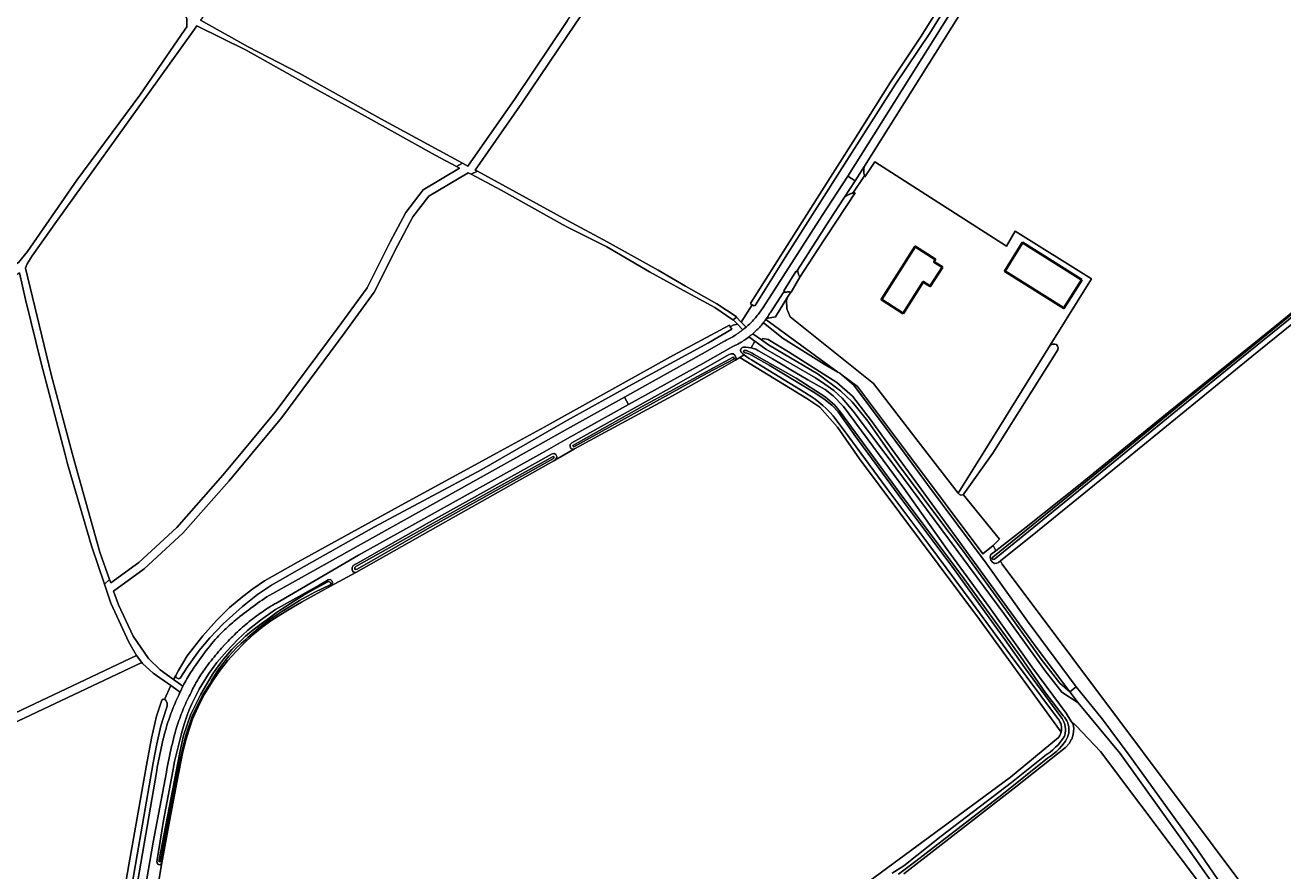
# Model space of a CAD drawing. Header units: metres. Extents: x 152737 to 157444, y 374779 to 378487.
# Tile 10 of 95: x 153806 to 154256, y 375851 to 376153. Entities that reach past the tile are written whole.
import ezdxf
from ezdxf.enums import TextEntityAlignment as Align

# ---------------------------------------------------------------- set-up
doc = ezdxf.new("R2010")
doc.units = ezdxf.units.M
for name, color, linetype, lineweight in [('B-XX-OG-BEBOUWING-GV', 7, 'Continuous', 35), ('B-XX-OG-BEBOUWING-T18', 10, 'Continuous', 18), ('B-XX-OG-TERREIN_CULTUURSCHEIDING-GV', 7, 'Continuous', 18), ('B-XX-OG-WATER-GV', 130, 'Continuous', 18), ('B-XX-OG-WATER_SLOOT-GV', 120, 'Continuous', 18), ('B-XX-OG-WEG-GV', 7, 'Continuous', 18)]:
    doc.layers.add(name, color=color, linetype=linetype, lineweight=lineweight)
doc.styles.add('NLCS-ISO-M-T18', font='NLCS-ISO.ttf', dxfattribs={"height": 1.8})

msp = doc.modelspace()

# ---------------------------------------------------------------- linework, layer by layer
at = {"layer": 'B-XX-OG-BEBOUWING-GV'}
for points in [[(154133.971, 376066.419), (154130.936, 376068.355), (154131.474, 376069.198), (154124.222, 376073.822), (154112.125, 376054.851), (154119.882, 376049.904), (154127.087, 376061.203), (154129.616, 376059.59)], [(154183.759, 376061.924), (154162.574, 376075.198), (154156.203, 376065.029), (154177.388, 376051.755)]]:
    msp.add_lwpolyline(points, close=True, dxfattribs=at)
at = {"layer": 'B-XX-OG-TERREIN_CULTUURSCHEIDING-GV'}
for points in [[(153962.408, 376103.603), (153964.334, 376102.559), (153981.211, 376126.759), (154000, 376154.565), (154047.333, 376224.614), (154044.756, 376225.38), (154037.92, 376227.411), (154000, 376239.104), (153998.894, 376239.445), (153954.881, 376252.472), (153943.479, 376255.764), (153941.636, 376255.297), (153939.655, 376253.924), (153929.591, 376239.628), (153907.136, 376208.504), (153874.609, 376162.972), (153868.846, 376154.708), (153885.84, 376145.189), (153904.024, 376135.735), (153933.207, 376119.424)], [(153803.743, 376068.109), (153806.968, 376071.965), (153824.581, 376097.519), (153847.067, 376127.862), (153863.347, 376151.491), (153863.934, 376152.267), (153863.932, 376153.616), (153863.947, 376155.141), (153863.273, 376156.781), (153861.353, 376158.507), (153855.628, 376161.255), (153847.023, 376165.79), (153825.602, 376177.34), (153787.956, 376198.695), (153771.264, 376208.568), (153795.873, 376063.346)], [(153836.279, 375954.818), (153836.708, 375953.594), (153846.725, 375960.882), (153860.356, 375973.428), (153876.792, 375992.062), (153883.372, 376000), (153895.454, 376014.576), (153917.981, 376044.806), (153928.355, 376059.006), (153936.556, 376075.417), (153942.128, 376086.007), (153948.434, 376094.036), (153961.381, 376101.807), (153960.265, 376102.397), (153952.691, 376106.403), (153927.687, 376120.416), (153904.642, 376133.067), (153885.067, 376143.96), (153867.455, 376152.713), (153865.796, 376150.334), (153835.606, 376108.149), (153817.353, 376082.71), (153808.661, 376070.515), (153806.808, 376067.599), (153806.23, 376066.083), (153815.436, 376028.043), (153822.993, 376000), (153824.51, 375994.369), (153832.874, 375964.534)], [(154139.607, 375985.695), (154148.496, 376000), (154172.439, 376038.533), (154187.194, 376062.279), (154159.96, 376079.299), (154156.847, 376073.935), (154109.756, 376104.092), (154106.278, 376098.754), (154106.205, 376098.927), (154106.151, 376099.069), (154101.992, 376092.893), (154102.131, 376092.917), (154102.348, 376092.947), (154102.566, 376092.97), (154102.73, 376092.981), (154089.182, 376072.375), (154082.974, 376062.854), (154079.913, 376057.498), (154079.786, 376057.515), (154078.615, 376055.65), (154078.203, 376054.507), (154078.318, 376051.54), (154079.494, 376048.7), (154109.374, 376024.831), (154128.556, 376000)], [(153859.209, 375919.076), (153859.96, 375920.436), (153860.918, 375922.327), (153864.001, 375927.565), (153869.635, 375934.608), (153874.529, 375940.184), (153879.22, 375944.828), (153883.901, 375948.665), (153887.509, 375951.517), (153891.634, 375954.264), (153903.671, 375961.118), (153939.489, 375980.803), (153974.646, 376000), (153991.626, 376009.272), (154000, 376013.927), (154037.881, 376034.985), (154057.818, 376045.653), (154058.12, 376045.13), (154059.112, 376045.679), (154060.661, 376046.042), (154059.207, 376047.556), (154059.141, 376047.494), (154059.051, 376047.59), (154052.641, 376052.031), (154041.401, 376058.12), (154029.241, 376064.711), (154014.004, 376073.741), (154000, 376080.703), (153998.139, 376081.628), (153976.261, 376093.936), (153965.548, 376099.603), (153964.48, 376100.168), (153950.452, 376091.748), (153944.656, 376084.369), (153939.226, 376074.047), (153930.925, 376057.44), (153920.395, 376043.024), (153897.814, 376012.722), (153887.268, 376000), (153879.072, 375990.112), (153862.502, 375971.326), (153848.629, 375958.558), (153837.744, 375950.638), (153839.455, 375945.753), (153844.788, 375934.594), (153850.228, 375926.521), (153854.353, 375922.504)], [(154133.971, 376066.419), (154129.616, 376059.59), (154127.087, 376061.203), (154119.882, 376049.904), (154112.125, 376054.851), (154124.222, 376073.822), (154131.474, 376069.198), (154130.936, 376068.355)], [(154183.759, 376061.924), (154177.388, 376051.755), (154156.203, 376065.029), (154162.574, 376075.198)], [(153845.952, 375927.61), (153843.165, 375932.435), (153836.775, 375946.327), (153834.469, 375953.189), (153829.897, 375966.794), (153821.303, 375996.163), (153820.298, 376000), (153811.871, 376032.165), (153806.267, 376054.849), (153804.154, 376064.453), (153782.944, 376048.319), (153754.96, 376030.373), (153732.176, 376017.19), (153705.823, 376004.025), (153697.516, 376000), (153675.426, 375989.296), (153628.624, 375968.311), (153628.383, 375965.178), (153628.383, 375955.882), (153708.748, 375862.683)], [(154070.813, 376047.688), (154096.572, 376028.903), (154097.296, 376028.479), (154098.112, 376027.78), (154103.612, 376023.769), (154121.428, 376000), (154148.439, 375963.964), (154152.102, 375966.922), (154154.296, 375969.154), (154141.365, 375985.201), (154141.141, 375985.03), (154140.561, 375984.925), (154140.061, 375985.136), (154139.607, 375985.695), (154128.556, 376000), (154109.374, 376024.831), (154079.494, 376048.7), (154078.318, 376051.54), (154078.203, 376054.507), (154078.615, 376055.65), (154074.244, 376048.685), (154071.091, 376048.081), (154070.839, 376047.724)], [(153859.209, 375919.076), (153862.541, 375916.724), (153862.871, 375917.359), (153863.208, 375917.991), (153863.553, 375918.619), (153863.904, 375919.243), (153864.262, 375919.863), (153864.627, 375920.479), (153864.999, 375921.091), (153865.378, 375921.698), (153865.764, 375922.302), (153866.156, 375922.901), (153866.555, 375923.495), (153866.96, 375924.086), (153867.231, 375924.472), (153867.821, 375925.305), (153868.418, 375926.133), (153869.021, 375926.957), (153869.631, 375927.776), (153870.247, 375928.59), (153870.87, 375929.399), (153871.499, 375930.203), (153872.134, 375931.003), (153872.775, 375931.797), (153873.423, 375932.586), (153874.076, 375933.37), (153874.231, 375933.554), (153874.748, 375934.11), (153875.272, 375934.661), (153875.801, 375935.206), (153876.335, 375935.746), (153876.876, 375936.28), (153877.422, 375936.808), (153877.973, 375937.33), (153878.53, 375937.847), (153879.093, 375938.357), (153879.66, 375938.862), (153880.234, 375939.361), (153880.812, 375939.854), (153881.395, 375940.34), (153881.984, 375940.82), (153882.577, 375941.295), (153882.892, 375941.542), (153883.667, 375942.162), (153884.447, 375942.775), (153885.232, 375943.383), (153886.022, 375943.984), (153886.817, 375944.578), (153887.616, 375945.166), (153888.421, 375945.748), (153889.229, 375946.323), (153890.043, 375946.892), (153890.861, 375947.454), (153891.683, 375948.009), (153892.51, 375948.558), (153893.342, 375949.1), (153893.56, 375949.241), (153984.479, 376000), (154000, 376008.665), (154020.323, 376020.011), (154048.134, 376035.505), (154055.787, 376039.846), (154056.257, 376040.067), (154056.724, 376040.295), (154057.187, 376040.53), (154057.647, 376040.773), (154058.102, 376041.022), (154058.554, 376041.279), (154059.002, 376041.542), (154059.446, 376041.812), (154059.885, 376042.089), (154060.321, 376042.373), (154060.751, 376042.664), (154061.177, 376042.961), (154061.599, 376043.264), (154062.016, 376043.574), (154062.428, 376043.891), (154062.599, 376044.025), (154060.661, 376046.042), (154059.112, 376045.679), (154058.12, 376045.13), (154058.639, 376044.23), (154050.386, 376039.388), (154023.198, 376024.616), (154000, 376011.7), (153995.845, 376009.387), (153979.496, 376000), (153969.33, 375994.163), (153930.935, 375973.576), (153903.966, 375958.396), (153894.172, 375952.789), (153889.179, 375949.488), (153883.761, 375945.199), (153876.954, 375938.951), (153872.11, 375934.002), (153868.308, 375929.472), (153864.139, 375923.633), (153861.517, 375919.496), (153861.027, 375919.324), (153860.027, 375919.819), (153859.96, 375920.436)], [(154096.572, 376028.903), (154070.813, 376047.688), (154070.554, 376047.334), (154070.263, 376046.948), (154069.966, 376046.567), (154077.051, 376040.981), (154091.731, 376031.731)], [(154069.32, 376040.424), (154071.811, 376038.63), (154089.501, 376028.171), (154097.573, 376022.216), (154101.663, 376018.3), (154107.34, 376011.379), (154115.319, 376000), (154118.066, 375996.082), (154131.656, 375977.963), (154141.44, 375964.748), (154157.552, 375942.702), (154169.273, 375926.368), (154175.89, 375917.772), (154179.518, 375914.688), (154167.502, 375930.591), (154148.225, 375956.965), (154124.494, 375989.747), (154116.988, 376000), (154108.44, 376011.677), (154101.764, 376020.273), (154096.159, 376025.222), (154078.908, 376036.179), (154071.683, 376040.594), (154069.766, 376040.929)], [(154176.372, 375900.289), (154176.49, 375900.879), (154176.538, 375901.524), (154176.512, 375902.11), (154176.408, 375902.748), (154176.226, 375903.368), (154175.969, 375903.962), (154175.64, 375904.519), (154174.698, 375905.749), (154158.298, 375927.74), (154144.53, 375946.438), (154129.064, 375967.27), (154114.068, 375987.351), (154100.125, 376006.28), (154094.853, 376013.32), (154093.681, 376014.615), (154092.451, 376015.855), (154091.166, 376017.037), (154089.828, 376018.16), (154088.44, 376019.219), (154087.005, 376020.215), (154085.525, 376021.143), (154085.401, 376021.217), (154065.779, 376033.29), (154064.881, 376033.775), (154064.038, 376034.317), (154063.226, 376034.935), (154063.088, 376035.058), (154061.516, 376034.138), (154085.449, 376019.459), (154090.096, 376016.399), (154096.446, 376009.255), (154104.284, 375997.945), (154147.147, 375940.497)]]:
    msp.add_lwpolyline(points, close=True, dxfattribs=at)
for points in [[(154050.349, 376223.718), (154000, 376149.206), (153983.685, 376125.061), (153966.988, 376101.121), (153967.753, 376100.706), (153977.833, 376095.246), (154000, 376083.14), (154014.129, 376075.424), (154032.394, 376065.351), (154042.181, 376059.622), (154053.361, 376053.372), (154060.261, 376048.801), (154060.39, 376048.669), (154060.316, 376048.599), (154062.052, 376046.813), (154065.939, 376052.928), (154065.534, 376053.149), (154065.428, 376053.641), (154090.033, 376092.371), (154102.89, 376112.672), (154115.425, 376132.565), (154126.088, 376148.597), (154152.502, 376190.564)], [(154142.143, 376170.505), (154129.48, 376150.092), (154117.138, 376131.782), (154098.939, 376103.194), (154077.704, 376069.916), (154067.077, 376052.729), (154066.568, 376052.584), (154065.939, 376052.928), (154062.052, 376046.813), (154063.797, 376045.018), (154064.187, 376045.362), (154064.571, 376045.712), (154064.95, 376046.067), (154065.324, 376046.429), (154065.691, 376046.796), (154066.054, 376047.169), (154066.41, 376047.547), (154066.76, 376047.931), (154067.105, 376048.32), (154067.444, 376048.714), (154067.776, 376049.113), (154068.102, 376049.518), (154068.422, 376049.928), (154068.736, 376050.342), (154069.043, 376050.761), (154069.344, 376051.185), (154069.638, 376051.614), (154069.872, 376051.965), (154090.959, 376084.879), (154100.123, 376098.987), (154143.19, 376167.441)], [(154145.831, 376165.82), (154106.091, 376102.566), (154106.03, 376102.369), (154105.977, 376102.169), (154105.932, 376101.968), (154105.895, 376101.765), (154105.865, 376101.561), (154105.844, 376101.355), (154105.83, 376101.149), (154105.825, 376100.943), (154105.827, 376100.737), (154105.838, 376100.53), (154105.856, 376100.325), (154105.883, 376100.12), (154105.917, 376099.917), (154105.959, 376099.715), (154106.009, 376099.514), (154106.067, 376099.316), (154106.132, 376099.12), (154106.151, 376099.069), (154106.205, 376098.927), (154106.278, 376098.754), (154109.756, 376104.092), (154156.847, 376073.935), (154159.96, 376079.299), (154187.194, 376062.279), (154172.439, 376038.533), (154173.395, 376038.88), (154174.174, 376038.926), (154174.77, 376038.743), (154175.091, 376038.239), (154175.274, 376037.688), (154175.19, 376036.872), (154151.956, 376000), (154141.589, 375985.373), (154141.365, 375985.201), (154154.296, 375969.154), (154152.102, 375966.922), (154153.004, 375965.042), (154163.906, 375973.473), (154183.225, 375988.827), (154212.96, 376013.147), (154251.409, 376044.183), (154287.379, 376073.445)], [(154275.591, 376059.627), (154244.546, 376034.532), (154201.064, 375999.05), (154167.921, 375972.121), (154154.713, 375961.479), (154155.263, 375960.334), (154256.008, 375825.895)], [(153853.938, 375847.188), (153855.033, 375853.485), (153854.519, 375852.855), (153853.836, 375852.965), (153853.392, 375853.236), (153853.187, 375853.934), (153855.576, 375868.654), (153858.877, 375886.327), (153859.547, 375889.706), (153860.296, 375893.069), (153861.123, 375896.412), (153862.027, 375899.736), (153863.008, 375903.038), (153864.066, 375906.317), (153864.711, 375908.199), (153865.694, 375910.34), (153868.328, 375915.588), (153871.781, 375921.223), (153874.684, 375925.171), (153878.26, 375929.174), (153882.2, 375933.319), (153885.75, 375936.638), (153890.22, 375940.321), (153895.566, 375944.019), (153911.174, 375952.826), (153914.389, 375954.733), (153915.264, 375954.752), (153915.833, 375954.193), (153915.972, 375953.576), (153915.804, 375953.028), (153915.236, 375952.456), (153924.373, 375957.313), (153923.74, 375957.292), (153923.269, 375957.647), (153922.95, 375958.364), (153922.992, 375959.058), (153923.368, 375959.743), (153925.802, 375961.065), (153950.664, 375975.327), (153964.528, 375983.067), (153994.476, 375999.758), (153995.141, 375999.81), (153995.835, 375999.454), (153996.146, 375998.734), (153996.052, 375998.152), (153995.695, 375997.606), (154002.421, 376001.448), (154001.773, 376001.355), (154001.17, 376001.671), (154000.908, 376002.368), (154000.92, 376003.079), (154001.563, 376003.669), (154035.296, 376022.451), (154057.768, 376035.179), (154058.471, 376035.432), (154059.225, 376035.443), (154059.742, 376034.936), (154060.182, 376033.933), (154059.966, 376033.232), (154061.516, 376034.138), (154063.088, 376035.058), (154062.465, 376035.614), (154062.099, 376035.981), (154061.925, 376036.219), (154061.795, 376036.789), (154061.977, 376037.344), (154062.419, 376037.727), (154062.859, 376037.832), (154063.75, 376037.835), (154064.638, 376037.759), (154065.515, 376037.603), (154065.552, 376037.593), (154066.962, 376039.928), (154064.789, 376041.488), (154064.487, 376041.261), (154064.096, 376040.975), (154063.701, 376040.696), (154063.3, 376040.424), (154062.895, 376040.158), (154062.486, 376039.899), (154062.073, 376039.646), (154061.655, 376039.401), (154061.234, 376039.163), (154060.809, 376038.931), (154060.38, 376038.707), (154059.947, 376038.489), (154059.511, 376038.279), (154059.071, 376038.076), (154048.341, 376031.998), (154021.819, 376017.31), (154000, 376005.161), (153990.73, 376000), (153925.27, 375963.552), (153895.663, 375946.268), (153895.291, 375946.048), (153894.614, 375945.641), (153893.941, 375945.227), (153893.273, 375944.806), (153892.609, 375944.379), (153891.949, 375943.944), (153891.293, 375943.504), (153890.642, 375943.056), (153889.996, 375942.602), (153889.354, 375942.141), (153888.717, 375941.674), (153888.085, 375941.201), (153887.457, 375940.721), (153886.835, 375940.235), (153886.217, 375939.742), (153885.604, 375939.243), (153884.997, 375938.738), (153884.394, 375938.227), (153883.797, 375937.71), (153883.205, 375937.187), (153882.619, 375936.658), (153882.038, 375936.123), (153881.462, 375935.582), (153880.892, 375935.036), (153880.327, 375934.483), (153879.768, 375933.925), (153879.215, 375933.361), (153878.667, 375932.792), (153878.125, 375932.217), (153877.589, 375931.637), (153877.059, 375931.051), (153876.907, 375930.885), (153876.346, 375930.266), (153875.79, 375929.641), (153875.241, 375929.01), (153874.698, 375928.375), (153874.161, 375927.734), (153873.63, 375927.088), (153873.105, 375926.438), (153872.586, 375925.782), (153872.074, 375925.121), (153871.568, 375924.455), (153871.069, 375923.785), (153870.576, 375923.11), (153870.089, 375922.43), (153869.881, 375922.136), (153869.518, 375921.613), (153869.162, 375921.085), (153868.812, 375920.553), (153868.469, 375920.016), (153868.133, 375919.475), (153867.803, 375918.93), (153867.481, 375918.38), (153867.165, 375917.827), (153866.856, 375917.27), (153866.554, 375916.709), (153866.26, 375916.144), (153865.972, 375915.576), (153865.692, 375915.003), (153865.419, 375914.428), (153865.069, 375913.747), (153864.72, 375913.051), (153864.379, 375912.351), (153864.044, 375911.647), (153863.717, 375910.94), (153863.397, 375910.23), (153863.084, 375909.517), (153862.779, 375908.8), (153862.481, 375908.08), (153862.19, 375907.357), (153861.907, 375906.632), (153861.632, 375905.903), (153861.363, 375905.172), (153861.103, 375904.438), (153860.85, 375903.701), (153860.604, 375902.961), (153860.366, 375902.22), (153860.136, 375901.475), (153859.913, 375900.729), (153859.698, 375899.98), (153859.491, 375899.229), (153859.292, 375898.476), (153859.1, 375897.721), (153859.013, 375897.368), (153858.739, 375896.23), (153858.472, 375895.09), (153858.213, 375893.948), (153857.962, 375892.805), (153857.719, 375891.66), (153857.483, 375890.513), (153857.256, 375889.365), (153857.036, 375888.215), (153856.824, 375887.064), (153856.62, 375885.911), (153851.94, 375860.92), (153835.19, 375764.312)], [(154240.557, 375831.852), (154219.397, 375861.984), (154197.421, 375892.574), (154183.024, 375910.049), (154182.479, 375910.77), (154176.668, 375914.528), (154170.696, 375922.143), (154155.87, 375942.69), (154136.479, 375968.89), (154114.569, 375998.436), (154113.385, 376000), (154102.034, 376014.996), (154098.172, 376019.609), (154095.136, 376022.314), (154091.871, 376024.553), (154088.621, 376026.841), (154070.831, 376037.151), (154066.962, 376039.928), (154065.552, 376037.593), (154066.375, 376037.37), (154067.211, 376037.06), (154068.015, 376036.677), (154068.426, 376036.445), (154073.169, 376033.687), (154076.473, 376031.766), (154079.238, 376030.118), (154085.826, 376026.192), (154092, 376022.756), (154094.918, 376020.398), (154098.542, 376016.653), (154109.029, 376002.399), (154120.177, 375987.424), (154135.607, 375965.536), (154150.854, 375944.665), (154165.856, 375923.58), (154178.172, 375907.055), (154179.902, 375904.251), (154181.739, 375902.514), (154183.896, 375900.238), (154190.476, 375893.295), (154247.747, 375817.054)], [(154101.317, 375842.174), (154141.954, 375872.064), (154158.27, 375884.182), (154175.427, 375898.364), (154175.532, 375898.503), (154175.88, 375899.048), (154176.159, 375899.631), (154176.363, 375900.245), (154176.372, 375900.289), (154147.147, 375940.497), (154104.284, 375997.945), (154096.446, 376009.255), (154090.096, 376016.399), (154085.449, 376019.459), (154061.516, 376034.138), (154059.966, 376033.232), (154052.469, 376028.848), (154037.517, 376020.473), (154013.366, 376007.413), (154002.421, 376001.448), (153995.695, 375997.606), (153995.068, 375997.238), (153961.796, 375978.489), (153924.373, 375957.313), (153915.236, 375952.456), (153904.875, 375946.684), (153900.029, 375943.831), (153898.08, 375942.683), (153897.496, 375942.299), (153894.339, 375940.227), (153890.896, 375937.738), (153887.549, 375934.997), (153884.156, 375931.819), (153881.399, 375928.928), (153878.44, 375925.74), (153875.415, 375921.955), (153872.919, 375918.264), (153870.274, 375913.863), (153867.917, 375909.312), (153865.961, 375904.934), (153864.69, 375901.171), (153863.508, 375897.374), (153862.371, 375892.617), (153860.785, 375884.8), (153857.69, 375868.482), (153855.033, 375853.485), (153853.938, 375847.188)], [(154256.008, 375825.895), (154155.263, 375960.334), (154154.713, 375961.479), (154153.979, 375960.888), (154153.359, 375960.589), (154152.574, 375960.461), (154151.796, 375960.934), (154151.267, 375961.721), (154151.066, 375962.839), (154151.26, 375963.694), (154153.004, 375965.042), (154152.102, 375966.922), (154148.439, 375963.964), (154121.428, 376000), (154103.612, 376023.769), (154098.112, 376027.78), (154102.258, 376024.222), (154113.856, 376008.815), (154120.362, 376000), (154128.678, 375988.733), (154149.533, 375960.687), (154164.36, 375939.908), (154181.35, 375916.941), (154181.761, 375916.436), (154191.008, 375905.059), (154200.732, 375892.018), (154225.168, 375858.138), (154242.23, 375833.141)], [(153837.165, 375818.142), (153843.589, 375854.903), (153849.441, 375888.439), (153851.345, 375898.126), (153853.1, 375906.008), (153854.926, 375911.709), (153855.426, 375912.038), (153855.919, 375911.866), (153858.208, 375916.915), (153851.898, 375921.374), (153848.08, 375924.767), (153847.788, 375925.159), (153710.72, 375860.297)], [(153835.51, 375784.412), (153853.15, 375886.534), (153853.351, 375887.678), (153853.559, 375888.82), (153853.775, 375889.961), (153854, 375891.1), (153854.232, 375892.238), (153854.472, 375893.374), (153854.719, 375894.508), (153854.975, 375895.641), (153855.238, 375896.771), (153855.509, 375897.9), (153855.65, 375898.474), (153855.846, 375899.247), (153856.049, 375900.017), (153856.26, 375900.786), (153856.479, 375901.552), (153856.705, 375902.317), (153856.939, 375903.078), (153857.181, 375903.838), (153857.43, 375904.595), (153857.687, 375905.35), (153857.952, 375906.101), (153858.224, 375906.851), (153858.503, 375907.597), (153858.79, 375908.341), (153859.085, 375909.081), (153859.387, 375909.819), (153859.696, 375910.554), (153860.013, 375911.285), (153860.337, 375912.013), (153860.668, 375912.738), (153861.006, 375913.46), (153861.352, 375914.178), (153861.54, 375914.561), (153858.208, 375916.915), (153855.919, 375911.866), (153856.282, 375911.739), (153856.828, 375910.709), (153856.845, 375909.562), (153856.549, 375908.475), (153854.655, 375902.532), (153853.239, 375896.09), (153851.891, 375889.313), (153846.161, 375856.338), (153839.662, 375818.28)], [(154247.747, 375817.054), (154190.476, 375893.295), (154183.896, 375900.238), (154181.739, 375902.514), (154179.902, 375904.251), (154180.644, 375903.048), (154180.959, 375901.539), (154180.737, 375899.441), (154180.156, 375897.786), (154180.108, 375897.693), (154179.307, 375896.146), (154177.931, 375894.798), (154175.737, 375893.02), (154160.211, 375880.642), (154120.163, 375849.634)]]:
    msp.add_lwpolyline(points, dxfattribs=at)
at = {"layer": 'B-XX-OG-WATER-GV'}
for points in [[(154065.939, 376052.928), (154066.568, 376052.584), (154067.077, 376052.729), (154077.704, 376069.916), (154098.939, 376103.194), (154117.138, 376131.782), (154129.48, 376150.092), (154142.143, 376170.505), (154154.246, 376189.534), (154153.987, 376190.082), (154153.953, 376190.1), (154152.849, 376190.658), (154152.502, 376190.564), (154126.088, 376148.597), (154115.425, 376132.565), (154102.89, 376112.672), (154090.033, 376092.371), (154065.428, 376053.641), (154065.534, 376053.149)], [(154312.272, 376091.477), (154312.501, 376091.845), (154312.428, 376092.272), (154312.09, 376092.543), (154311.673, 376092.529), (154303.336, 376085.766), (154270.809, 376059.391), (154240.325, 376034.653), (154218.709, 376017.126), (154185.206, 375989.745), (154151.979, 375962.729), (154151.751, 375962.393), (154151.862, 375962.045), (154152.197, 375961.899), (154152.527, 375962.055), (154185.755, 375989.072), (154219.257, 376016.453), (154240.871, 376033.979), (154271.356, 376058.717), (154303.883, 376085.092)], [(153859.96, 375920.436), (153860.027, 375919.819), (153861.027, 375919.324), (153861.517, 375919.496), (153864.139, 375923.633), (153868.308, 375929.472), (153872.11, 375934.002), (153876.954, 375938.951), (153883.761, 375945.199), (153889.179, 375949.488), (153894.172, 375952.789), (153903.966, 375958.396), (153930.935, 375973.576), (153969.33, 375994.163), (153979.496, 376000), (153995.845, 376009.387), (154000, 376011.7), (154023.198, 376024.616), (154050.386, 376039.388), (154058.639, 376044.23), (154058.12, 376045.13), (154057.818, 376045.653), (154037.881, 376034.985), (154000, 376013.927), (153991.626, 376009.272), (153974.646, 376000), (153939.489, 375980.803), (153903.671, 375961.118), (153891.634, 375954.264), (153887.509, 375951.517), (153883.901, 375948.665), (153879.22, 375944.828), (153874.529, 375940.184), (153869.635, 375934.608), (153864.001, 375927.565), (153860.918, 375922.327)], [(154141.365, 375985.201), (154141.589, 375985.373), (154151.956, 376000), (154175.19, 376036.872), (154175.274, 376037.688), (154175.091, 376038.239), (154174.77, 376038.743), (154174.174, 376038.926), (154173.395, 376038.88), (154172.439, 376038.533), (154148.496, 376000), (154139.607, 375985.695), (154140.061, 375985.136), (154140.561, 375984.925), (154141.141, 375985.03)], [(154049.898, 376028.487), (154059.607, 376033.662), (154059.197, 376034.239), (154026.673, 376016.683), (154001.873, 376002.673), (154002.224, 376002.211)], [(153950.724, 375973.34), (153995.004, 375998.058), (153995.19, 375998.505), (153994.782, 375998.772), (153960.828, 375979.901), (153924.361, 375959.413), (153924.009, 375959.114), (153923.924, 375958.66), (153923.954, 375958.539), (153924.353, 375958.365), (153924.806, 375958.533)], [(153860.971, 375888.051), (153863.543, 375899.129), (153865.954, 375906.15), (153869.409, 375913.174), (153872.096, 375917.55), (153872.77, 375918.743), (153873.871, 375920.559), (153875.041, 375922.333), (153876.276, 375924.062), (153877.575, 375925.743), (153878.937, 375927.373), (153880.359, 375928.952), (153881.84, 375930.475), (153883.377, 375931.942), (153884.968, 375933.35), (153885.726, 375934.064), (153887.622, 375935.773), (153889.571, 375937.421), (153891.57, 375939.007), (153893.619, 375940.53), (153895.713, 375941.988), (153897.853, 375943.38), (153900.035, 375944.704), (153901.58, 375945.683), (153904.167, 375947.246), (153906.62, 375948.643), (153906.989, 375948.847), (153909.658, 375950.266), (153912.364, 375951.614), (153915.169, 375952.949), (153915.348, 375953.341), (153915.236, 375953.781), (153914.841, 375954.001), (153914.58, 375954.024), (153914.324, 375953.969), (153914.097, 375953.839), (153911.703, 375952.577), (153908.551, 375950.837), (153905.439, 375949.027), (153902.367, 375947.148), (153899.338, 375945.202), (153896.354, 375943.189), (153893.414, 375941.11), (153890.522, 375938.966), (153887.678, 375936.758), (153884.883, 375934.488), (153883.305, 375933.052), (153881.65, 375931.442), (153880.051, 375929.775), (153878.512, 375928.054), (153877.032, 375926.281), (153875.616, 375924.458), (153874.263, 375922.586), (153872.976, 375920.669), (153871.755, 375918.709), (153870.604, 375916.707), (153868.885, 375913.81), (153865.315, 375906.67), (153862.732, 375899.069), (153861.419, 375892.979), (153853.881, 375854.032), (153854.534, 375853.894)]]:
    msp.add_lwpolyline(points, close=True, dxfattribs=at)
for points in [[(154118.292, 375849.525), (154124.448, 375854.139), (154128.203, 375857.002), (154155.204, 375877.892), (154171.528, 375890.971), (154172.635, 375891.705), (154173.695, 375892.505), (154174.706, 375893.367), (154175.663, 375894.289), (154176.563, 375895.266), (154176.656, 375895.374), (154177.489, 375896.409), (154177.942, 375897.031), (154178.347, 375897.707), (154178.665, 375898.394), (154178.908, 375899.112), (154179.075, 375899.851), (154179.163, 375900.603), (154179.171, 375901.36), (154179.099, 375902.115), (154178.948, 375902.857), (154178.719, 375903.579), (154178.416, 375904.273), (154178.041, 375904.931), (154177.599, 375905.547), (154177.095, 375906.112), (154170.813, 375914.302), (154161.898, 375927.301), (154141.625, 375955.177), (154118.487, 375986.049), (154097.57, 376014.558), (154095.347, 376017.21), (154092.019, 376020.087), (154081.644, 376026.8), (154066.616, 376035.162), (154065.946, 376035.639), (154065.234, 376036.048), (154064.703, 376036.296), (154063.932, 376036.581), (154063.577, 376036.685), (154063.163, 376036.695), (154062.842, 376036.389), (154063.039, 376035.996), (154063.445, 376035.829), (154064.033, 376035.688), (154064.779, 376035.437), (154065.495, 376035.112), (154066.175, 376034.716), (154066.342, 376034.604), (154071.98, 376031.43), (154088.354, 376021.453), (154092.027, 376019.043), (154094.594, 376017.031), (154096.699, 376014.667), (154103.028, 376005.837), (154119.492, 375983.387), (154137.3, 375959.613), (154156.227, 375933.41), (154163.409, 375923.192), (154176.318, 375905.692), (154176.767, 375905.067), (154177.148, 375904.399), (154177.458, 375903.695), (154177.694, 375902.963), (154177.852, 375902.21), (154177.931, 375901.445), (154177.93, 375900.676), (154177.849, 375899.911), (154177.69, 375899.159), (154177.603, 375898.859), (154176.895, 375897.778), (154176.122, 375896.743), (154175.286, 375895.757), (154174.391, 375894.825), (154173.44, 375893.951), (154172.437, 375893.136), (154171.385, 375892.386), (154171.195, 375892.261), (154166.959, 375888.861), (154158.657, 375882.197), (154133.516, 375863.054), (154120.149, 375852.509), (154115.939, 375849.81)], [(153839.662, 375818.28), (153846.161, 375856.338), (153851.891, 375889.313), (153853.239, 375896.09), (153854.655, 375902.532), (153856.549, 375908.475), (153856.845, 375909.562), (153856.828, 375910.709), (153856.282, 375911.739), (153855.919, 375911.866), (153855.426, 375912.038), (153854.926, 375911.709), (153853.1, 375906.008), (153851.345, 375898.126), (153849.441, 375888.439), (153843.589, 375854.903), (153837.165, 375818.142)]]:
    msp.add_lwpolyline(points, dxfattribs=at)
at = {"layer": 'B-XX-OG-WATER_SLOOT-GV'}
for points in [[(154312.272, 376091.477), (154303.883, 376085.092), (154271.356, 376058.717), (154240.871, 376033.979), (154219.257, 376016.453), (154185.755, 375989.072), (154152.527, 375962.055), (154152.197, 375961.899), (154151.862, 375962.045), (154151.751, 375962.393), (154151.979, 375962.729), (154185.206, 375989.745), (154218.709, 376017.126), (154240.325, 376034.653), (154270.809, 376059.391), (154303.336, 376085.766), (154311.673, 376092.529), (154312.09, 376092.543), (154312.428, 376092.272), (154312.501, 376091.845)], [(154002.421, 376001.448), (154013.366, 376007.413), (154037.517, 376020.473), (154052.469, 376028.848), (154059.966, 376033.232), (154060.182, 376033.933), (154059.742, 376034.936), (154059.225, 376035.443), (154058.471, 376035.432), (154057.768, 376035.179), (154035.296, 376022.451), (154001.563, 376003.669), (154000.92, 376003.079), (154000.908, 376002.368), (154001.17, 376001.671), (154001.773, 376001.355)], [(154049.898, 376028.487), (154002.224, 376002.211), (154001.873, 376002.673), (154026.673, 376016.683), (154059.197, 376034.239), (154059.607, 376033.662)], [(153924.373, 375957.313), (153961.796, 375978.489), (153995.068, 375997.238), (153995.695, 375997.606), (153996.052, 375998.152), (153996.146, 375998.734), (153995.835, 375999.454), (153995.141, 375999.81), (153994.476, 375999.758), (153964.528, 375983.067), (153950.664, 375975.327), (153925.802, 375961.065), (153923.368, 375959.743), (153922.992, 375959.058), (153922.95, 375958.364), (153923.269, 375957.647), (153923.74, 375957.292)], [(153950.724, 375973.34), (153924.806, 375958.533), (153924.353, 375958.365), (153923.954, 375958.539), (153923.924, 375958.66), (153924.009, 375959.114), (153924.361, 375959.413), (153960.828, 375979.901), (153994.782, 375998.772), (153995.19, 375998.505), (153995.004, 375998.058)], [(153855.033, 375853.485), (153857.69, 375868.482), (153860.785, 375884.8), (153862.371, 375892.617), (153863.508, 375897.374), (153864.69, 375901.171), (153865.961, 375904.934), (153867.917, 375909.312), (153870.274, 375913.863), (153872.919, 375918.264), (153875.415, 375921.955), (153878.44, 375925.74), (153881.399, 375928.928), (153884.156, 375931.819), (153887.549, 375934.997), (153890.896, 375937.738), (153894.339, 375940.227), (153897.496, 375942.299), (153898.08, 375942.683), (153900.029, 375943.831), (153904.875, 375946.684), (153915.236, 375952.456), (153915.804, 375953.028), (153915.972, 375953.576), (153915.833, 375954.193), (153915.264, 375954.752), (153914.389, 375954.733), (153911.174, 375952.826), (153895.566, 375944.019), (153890.22, 375940.321), (153885.75, 375936.638), (153882.2, 375933.319), (153878.26, 375929.174), (153874.684, 375925.171), (153871.781, 375921.223), (153868.328, 375915.588), (153865.694, 375910.34), (153864.711, 375908.199), (153864.066, 375906.317), (153863.008, 375903.038), (153862.027, 375899.736), (153861.123, 375896.412), (153860.296, 375893.069), (153859.547, 375889.706), (153858.877, 375886.327), (153855.576, 375868.654), (153853.187, 375853.934), (153853.392, 375853.236), (153853.836, 375852.965), (153854.519, 375852.855)], [(153860.971, 375888.051), (153854.534, 375853.894), (153853.881, 375854.032), (153861.419, 375892.979), (153862.732, 375899.069), (153865.315, 375906.67), (153868.885, 375913.81), (153870.604, 375916.707), (153871.755, 375918.709), (153872.976, 375920.669), (153874.263, 375922.586), (153875.616, 375924.458), (153877.032, 375926.281), (153878.512, 375928.054), (153880.051, 375929.775), (153881.65, 375931.442), (153883.305, 375933.052), (153884.883, 375934.488), (153887.678, 375936.758), (153890.522, 375938.966), (153893.414, 375941.11), (153896.354, 375943.189), (153899.338, 375945.202), (153902.367, 375947.148), (153905.439, 375949.027), (153908.551, 375950.837), (153911.703, 375952.577), (153914.097, 375953.839), (153914.324, 375953.969), (153914.58, 375954.024), (153914.841, 375954.001), (153915.236, 375953.781), (153915.348, 375953.341), (153915.169, 375952.949), (153912.364, 375951.614), (153909.658, 375950.266), (153906.989, 375948.847), (153906.62, 375948.643), (153904.167, 375947.246), (153901.58, 375945.683), (153900.035, 375944.704), (153897.853, 375943.38), (153895.713, 375941.988), (153893.619, 375940.53), (153891.57, 375939.007), (153889.571, 375937.421), (153887.622, 375935.773), (153885.726, 375934.064), (153884.968, 375933.35), (153883.377, 375931.942), (153881.84, 375930.475), (153880.359, 375928.952), (153878.937, 375927.373), (153877.575, 375925.743), (153876.276, 375924.062), (153875.041, 375922.333), (153873.871, 375920.559), (153872.77, 375918.743), (153872.096, 375917.55), (153869.409, 375913.174), (153865.954, 375906.15), (153863.543, 375899.129)]]:
    msp.add_lwpolyline(points, close=True, dxfattribs=at)
for points in [[(154287.379, 376073.445), (154251.409, 376044.183), (154212.96, 376013.147), (154183.225, 375988.827), (154163.906, 375973.473), (154153.004, 375965.042), (154151.26, 375963.694), (154151.066, 375962.839), (154151.267, 375961.721), (154151.796, 375960.934), (154152.574, 375960.461), (154153.359, 375960.589), (154153.979, 375960.888), (154154.713, 375961.479), (154167.921, 375972.121), (154201.064, 375999.05), (154244.546, 376034.532), (154275.591, 376059.627)], [(154120.163, 375849.634), (154160.211, 375880.642), (154175.737, 375893.02), (154177.931, 375894.798), (154179.307, 375896.146), (154180.108, 375897.693), (154180.156, 375897.786), (154180.737, 375899.441), (154180.959, 375901.539), (154180.644, 375903.048), (154179.902, 375904.251), (154178.172, 375907.055), (154165.856, 375923.58), (154150.854, 375944.665), (154135.607, 375965.536), (154120.177, 375987.424), (154109.029, 376002.399), (154098.542, 376016.653), (154094.918, 376020.398), (154092, 376022.756), (154085.826, 376026.192), (154079.238, 376030.118), (154076.473, 376031.766), (154073.169, 376033.687), (154068.426, 376036.445), (154068.015, 376036.677), (154067.211, 376037.06), (154066.375, 376037.37), (154065.552, 376037.593), (154065.515, 376037.603), (154064.638, 376037.759), (154063.75, 376037.835), (154062.859, 376037.832), (154062.419, 376037.727), (154061.977, 376037.344), (154061.795, 376036.789), (154061.925, 376036.219), (154062.099, 376035.981), (154062.465, 376035.614), (154063.088, 376035.058), (154063.226, 376034.935), (154064.038, 376034.317), (154064.881, 376033.775), (154065.779, 376033.29), (154085.401, 376021.217), (154085.525, 376021.143), (154087.005, 376020.215), (154088.44, 376019.219), (154089.828, 376018.16), (154091.166, 376017.037), (154092.451, 376015.855), (154093.681, 376014.615), (154094.853, 376013.32), (154100.125, 376006.28), (154114.068, 375987.351), (154129.064, 375967.27), (154144.53, 375946.438), (154158.298, 375927.74), (154174.698, 375905.749), (154175.64, 375904.519), (154175.969, 375903.962), (154176.226, 375903.368), (154176.408, 375902.748), (154176.512, 375902.11), (154176.538, 375901.524), (154176.49, 375900.879), (154176.372, 375900.289), (154176.363, 375900.245), (154176.159, 375899.631), (154175.88, 375899.048), (154175.532, 375898.503), (154175.427, 375898.364), (154158.27, 375884.182), (154141.954, 375872.064), (154101.317, 375842.174)], [(154115.939, 375849.81), (154120.149, 375852.509), (154133.516, 375863.054), (154158.657, 375882.197), (154166.959, 375888.861), (154171.195, 375892.261), (154171.385, 375892.386), (154172.437, 375893.136), (154173.44, 375893.951), (154174.391, 375894.825), (154175.286, 375895.757), (154176.122, 375896.743), (154176.895, 375897.778), (154177.603, 375898.859), (154177.69, 375899.159), (154177.849, 375899.911), (154177.93, 375900.676), (154177.931, 375901.445), (154177.852, 375902.21), (154177.694, 375902.963), (154177.458, 375903.695), (154177.148, 375904.399), (154176.767, 375905.067), (154176.318, 375905.692), (154163.409, 375923.192), (154156.227, 375933.41), (154137.3, 375959.613), (154119.492, 375983.387), (154103.028, 376005.837), (154096.699, 376014.667), (154094.594, 376017.031), (154092.027, 376019.043), (154088.354, 376021.453), (154071.98, 376031.43), (154066.342, 376034.604), (154066.175, 376034.716), (154065.495, 376035.112), (154064.779, 376035.437), (154064.033, 376035.688), (154063.445, 376035.829), (154063.039, 376035.996), (154062.842, 376036.389), (154063.163, 376036.695), (154063.577, 376036.685), (154063.932, 376036.581), (154064.703, 376036.296), (154065.234, 376036.048), (154065.946, 376035.639), (154066.616, 376035.162), (154081.644, 376026.8), (154092.019, 376020.087), (154095.347, 376017.21), (154097.57, 376014.558), (154118.487, 375986.049), (154141.625, 375955.177), (154161.898, 375927.301), (154170.813, 375914.302), (154177.095, 375906.112), (154177.599, 375905.547), (154178.041, 375904.931), (154178.416, 375904.273), (154178.719, 375903.579), (154178.948, 375902.857), (154179.099, 375902.115), (154179.171, 375901.36), (154179.163, 375900.603), (154179.075, 375899.851), (154178.908, 375899.112), (154178.665, 375898.394), (154178.347, 375897.707), (154177.942, 375897.031), (154177.489, 375896.409), (154176.656, 375895.374), (154176.563, 375895.266), (154175.663, 375894.289), (154174.706, 375893.367), (154173.695, 375892.505), (154172.635, 375891.705), (154171.528, 375890.971), (154155.204, 375877.892), (154128.203, 375857.002), (154124.448, 375854.139), (154118.292, 375849.525)]]:
    msp.add_lwpolyline(points, dxfattribs=at)
at = {"layer": 'B-XX-OG-WEG-GV'}
for points in [[(154000, 376154.565), (153981.211, 376126.759), (153964.334, 376102.559), (153962.408, 376103.603), (153960.265, 376102.397), (153961.381, 376101.807), (153948.434, 376094.036), (153942.128, 376086.007), (153936.556, 376075.417), (153928.355, 376059.006), (153917.981, 376044.806), (153895.454, 376014.576), (153883.372, 376000), (153876.792, 375992.062), (153860.356, 375973.428), (153846.725, 375960.882), (153836.708, 375953.594), (153836.279, 375954.818), (153834.469, 375953.189), (153836.775, 375946.327), (153843.165, 375932.435), (153845.952, 375927.61), (153847.788, 375925.159), (153848.08, 375924.767), (153851.898, 375921.374), (153858.208, 375916.915), (153861.54, 375914.561), (153862.541, 375916.724), (153859.209, 375919.076), (153854.353, 375922.504), (153850.228, 375926.521), (153844.788, 375934.594), (153839.455, 375945.753), (153837.744, 375950.638), (153848.629, 375958.558), (153862.502, 375971.326), (153879.072, 375990.112), (153887.268, 376000), (153897.814, 376012.722), (153920.395, 376043.024), (153930.925, 376057.44), (153939.226, 376074.047), (153944.656, 376084.369), (153950.452, 376091.748), (153964.48, 376100.168), (153965.548, 376099.603), (153967.753, 376100.706), (153966.988, 376101.121), (153983.685, 376125.061), (154000, 376149.206), (154050.349, 376223.718)], [(154143.19, 376167.441), (154100.123, 376098.987), (154102.724, 376097.288), (154106.091, 376102.566), (154145.831, 376165.82)], [(153804.154, 376064.453), (153806.267, 376054.849), (153811.871, 376032.165), (153820.298, 376000), (153821.303, 375996.163), (153829.897, 375966.794), (153834.469, 375953.189), (153836.279, 375954.818), (153832.874, 375964.534), (153824.51, 375994.369), (153822.993, 376000), (153815.436, 376028.043), (153806.23, 376066.083), (153806.808, 376067.599), (153808.661, 376070.515), (153817.353, 376082.71), (153835.606, 376108.149), (153865.796, 376150.334), (153867.455, 376152.713), (153885.067, 376143.96), (153904.642, 376133.067), (153927.687, 376120.416), (153952.691, 376106.403), (153960.265, 376102.397), (153962.408, 376103.603), (153933.207, 376119.424), (153904.024, 376135.735), (153885.84, 376145.189), (153868.846, 376154.708)], [(153835.19, 375764.312), (153851.94, 375860.92), (153856.62, 375885.911), (153856.824, 375887.064), (153857.036, 375888.215), (153857.256, 375889.365), (153857.483, 375890.513), (153857.719, 375891.66), (153857.962, 375892.805), (153858.213, 375893.948), (153858.472, 375895.09), (153858.739, 375896.23), (153859.013, 375897.368), (153859.1, 375897.721), (153859.292, 375898.476), (153859.491, 375899.229), (153859.698, 375899.98), (153859.913, 375900.729), (153860.136, 375901.475), (153860.366, 375902.22), (153860.604, 375902.961), (153860.85, 375903.701), (153861.103, 375904.438), (153861.363, 375905.172), (153861.632, 375905.903), (153861.907, 375906.632), (153862.19, 375907.357), (153862.481, 375908.08), (153862.779, 375908.8), (153863.084, 375909.517), (153863.397, 375910.23), (153863.717, 375910.94), (153864.044, 375911.647), (153864.379, 375912.351), (153864.72, 375913.051), (153865.069, 375913.747), (153865.419, 375914.428), (153865.692, 375915.003), (153865.972, 375915.576), (153866.26, 375916.144), (153866.554, 375916.709), (153866.856, 375917.27), (153867.165, 375917.827), (153867.481, 375918.38), (153867.803, 375918.93), (153868.133, 375919.475), (153868.469, 375920.016), (153868.812, 375920.553), (153869.162, 375921.085), (153869.518, 375921.613), (153869.881, 375922.136), (153870.089, 375922.43), (153870.576, 375923.11), (153871.069, 375923.785), (153871.568, 375924.455), (153872.074, 375925.121), (153872.586, 375925.782), (153873.105, 375926.438), (153873.63, 375927.088), (153874.161, 375927.734), (153874.698, 375928.375), (153875.241, 375929.01), (153875.79, 375929.641), (153876.346, 375930.266), (153876.907, 375930.885), (153877.059, 375931.051), (153877.589, 375931.637), (153878.125, 375932.217), (153878.667, 375932.792), (153879.215, 375933.361), (153879.768, 375933.925), (153880.327, 375934.483), (153880.892, 375935.036), (153881.462, 375935.582), (153882.038, 375936.123), (153882.619, 375936.658), (153883.205, 375937.187), (153883.797, 375937.71), (153884.394, 375938.227), (153884.997, 375938.738), (153885.604, 375939.243), (153886.217, 375939.742), (153886.835, 375940.235), (153887.457, 375940.721), (153888.085, 375941.201), (153888.717, 375941.674), (153889.354, 375942.141), (153889.996, 375942.602), (153890.642, 375943.056), (153891.293, 375943.504), (153891.949, 375943.944), (153892.609, 375944.379), (153893.273, 375944.806), (153893.941, 375945.227), (153894.614, 375945.641), (153895.291, 375946.048), (153895.663, 375946.268), (153925.27, 375963.552), (153990.73, 376000), (154000, 376005.161), (154021.819, 376017.31), (154020.323, 376020.011), (154000, 376008.665), (153984.479, 376000), (153893.56, 375949.241), (153893.342, 375949.1), (153892.51, 375948.558), (153891.683, 375948.009), (153890.861, 375947.454), (153890.043, 375946.892), (153889.229, 375946.323), (153888.421, 375945.748), (153887.616, 375945.166), (153886.817, 375944.578), (153886.022, 375943.984), (153885.232, 375943.383), (153884.447, 375942.775), (153883.667, 375942.162), (153882.892, 375941.542), (153882.577, 375941.295), (153881.984, 375940.82), (153881.395, 375940.34), (153880.812, 375939.854), (153880.234, 375939.361), (153879.66, 375938.862), (153879.093, 375938.357), (153878.53, 375937.847), (153877.973, 375937.33), (153877.422, 375936.808), (153876.876, 375936.28), (153876.335, 375935.746), (153875.801, 375935.206), (153875.272, 375934.661), (153874.748, 375934.11), (153874.231, 375933.554), (153874.076, 375933.37), (153873.423, 375932.586), (153872.775, 375931.797), (153872.134, 375931.003), (153871.499, 375930.203), (153870.87, 375929.399), (153870.247, 375928.59), (153869.631, 375927.776), (153869.021, 375926.957), (153868.418, 375926.133), (153867.821, 375925.305), (153867.231, 375924.472), (153866.96, 375924.086), (153866.555, 375923.495), (153866.156, 375922.901), (153865.764, 375922.302), (153865.378, 375921.698), (153864.999, 375921.091), (153864.627, 375920.479), (153864.262, 375919.863), (153863.904, 375919.243), (153863.553, 375918.619), (153863.208, 375917.991), (153862.871, 375917.359), (153862.541, 375916.724), (153861.54, 375914.561), (153861.352, 375914.178), (153861.006, 375913.46), (153860.668, 375912.738), (153860.337, 375912.013), (153860.013, 375911.285), (153859.696, 375910.554), (153859.387, 375909.819), (153859.085, 375909.081), (153858.79, 375908.341), (153858.503, 375907.597), (153858.224, 375906.851), (153857.952, 375906.101), (153857.687, 375905.35), (153857.43, 375904.595), (153857.181, 375903.838), (153856.939, 375903.078), (153856.705, 375902.317), (153856.479, 375901.552), (153856.26, 375900.786), (153856.049, 375900.017), (153855.846, 375899.247), (153855.65, 375898.474), (153855.509, 375897.9), (153855.238, 375896.771), (153854.975, 375895.641), (153854.719, 375894.508), (153854.472, 375893.374), (153854.232, 375892.238), (153854, 375891.1), (153853.775, 375889.961), (153853.559, 375888.82), (153853.351, 375887.678), (153853.15, 375886.534), (153835.51, 375784.412)], [(153707.94, 375858.977), (153810.712, 375735.037), (153813.196, 375732.042), (153813.639, 375732.398), (153814.077, 375732.761), (153814.51, 375733.129), (153814.938, 375733.504), (153815.36, 375733.884), (153815.721, 375734.218), (153813.407, 375736.997), (153710.72, 375860.297), (153847.788, 375925.159), (153845.952, 375927.61), (153708.748, 375862.683)], [(154256.155, 375816.822), (154252.176, 375821.551), (154251.497, 375822.342), (154242.23, 375833.141), (154225.168, 375858.138), (154200.732, 375892.018), (154191.008, 375905.059), (154181.761, 375916.436), (154179.518, 375914.688), (154182.479, 375910.77), (154183.024, 375910.049), (154197.421, 375892.574), (154219.397, 375861.984), (154240.557, 375831.852), (154247.236, 375822.676), (154251.626, 375817.37), (154253.56, 375814.599), (154257.677, 375806.855)]]:
    msp.add_lwpolyline(points, dxfattribs=at)
for points in [[(153803.743, 376068.109), (153795.873, 376063.346), (153771.264, 376208.568), (153787.956, 376198.695), (153825.602, 376177.34), (153847.023, 376165.79), (153855.628, 376161.255), (153861.353, 376158.507), (153863.273, 376156.781), (153863.947, 376155.141), (153863.932, 376153.616), (153863.934, 376152.267), (153863.347, 376151.491), (153847.067, 376127.862), (153824.581, 376097.519), (153806.968, 376071.965)], [(154059.207, 376047.556), (154060.316, 376048.599), (154060.39, 376048.669), (154060.261, 376048.801), (154053.361, 376053.372), (154042.181, 376059.622), (154032.394, 376065.351), (154014.129, 376075.424), (154000, 376083.14), (153977.833, 376095.246), (153967.753, 376100.706), (153965.548, 376099.603), (153976.261, 376093.936), (153998.139, 376081.628), (154000, 376080.703), (154014.004, 376073.741), (154029.241, 376064.711), (154041.401, 376058.12), (154052.641, 376052.031), (154059.051, 376047.59), (154059.141, 376047.494)], [(154101.992, 376092.893), (154106.151, 376099.069), (154106.132, 376099.12), (154106.067, 376099.316), (154106.009, 376099.514), (154105.959, 376099.715), (154105.917, 376099.917), (154105.883, 376100.12), (154105.856, 376100.325), (154105.838, 376100.53), (154105.827, 376100.737), (154105.825, 376100.943), (154105.83, 376101.149), (154105.844, 376101.355), (154105.865, 376101.561), (154105.895, 376101.765), (154105.932, 376101.968), (154105.977, 376102.169), (154106.03, 376102.369), (154106.091, 376102.566), (154102.724, 376097.288), (154098.707, 376091.106), (154098.861, 376091.262), (154099.019, 376091.413), (154099.183, 376091.558), (154099.353, 376091.698), (154099.527, 376091.83), (154099.706, 376091.957), (154099.889, 376092.076), (154100.077, 376092.189), (154100.269, 376092.295), (154100.465, 376092.394), (154100.663, 376092.486), (154100.866, 376092.57), (154101.071, 376092.647), (154101.279, 376092.716), (154101.489, 376092.778), (154101.701, 376092.832), (154101.915, 376092.878)], [(154020.323, 376020.011), (154021.819, 376017.31), (154048.341, 376031.998), (154059.071, 376038.076), (154059.511, 376038.279), (154059.947, 376038.489), (154060.38, 376038.707), (154060.809, 376038.931), (154061.234, 376039.163), (154061.655, 376039.401), (154062.073, 376039.646), (154062.486, 376039.899), (154062.895, 376040.158), (154063.3, 376040.424), (154063.701, 376040.696), (154064.096, 376040.975), (154064.487, 376041.261), (154064.789, 376041.488), (154065.167, 376041.781), (154065.541, 376042.081), (154065.909, 376042.387), (154066.222, 376042.655), (154066.585, 376042.976), (154066.943, 376043.302), (154067.296, 376043.635), (154067.642, 376043.973), (154067.984, 376044.317), (154068.319, 376044.666), (154068.649, 376045.021), (154068.973, 376045.382), (154069.291, 376045.747), (154069.602, 376046.118), (154069.908, 376046.494), (154069.966, 376046.567), (154070.263, 376046.948), (154070.554, 376047.334), (154070.813, 376047.688), (154070.839, 376047.724), (154071.091, 376048.081), (154071.117, 376048.119), (154071.389, 376048.519), (154071.654, 376048.923), (154071.912, 376049.331), (154072.163, 376049.744), (154072.408, 376050.161), (154072.461, 376050.254), (154077.016, 376057.258), (154077.525, 376058.041), (154077.233, 376057.985), (154081.611, 376064.885), (154081.845, 376064.741), (154082.219, 376065.329), (154093.593, 376083.233), (154098.703, 376091.099), (154098.707, 376091.106), (154102.724, 376097.288), (154100.123, 376098.987), (154090.959, 376084.879), (154069.872, 376051.965), (154069.638, 376051.614), (154069.344, 376051.185), (154069.043, 376050.761), (154068.736, 376050.342), (154068.422, 376049.928), (154068.102, 376049.518), (154067.776, 376049.113), (154067.444, 376048.714), (154067.105, 376048.32), (154066.76, 376047.931), (154066.41, 376047.547), (154066.054, 376047.169), (154065.691, 376046.796), (154065.324, 376046.429), (154064.95, 376046.067), (154064.571, 376045.712), (154064.187, 376045.362), (154063.797, 376045.018), (154063.76, 376044.985), (154063.378, 376044.659), (154062.991, 376044.339), (154062.599, 376044.025), (154062.428, 376043.891), (154062.016, 376043.574), (154061.599, 376043.264), (154061.177, 376042.961), (154060.751, 376042.664), (154060.321, 376042.373), (154059.885, 376042.089), (154059.446, 376041.812), (154059.002, 376041.542), (154058.554, 376041.279), (154058.102, 376041.022), (154057.647, 376040.773), (154057.187, 376040.53), (154056.724, 376040.295), (154056.257, 376040.067), (154055.787, 376039.846), (154048.134, 376035.505)], [(154082.219, 376065.329), (154082.244, 376065.104), (154082.277, 376064.88), (154082.318, 376064.657), (154082.366, 376064.436), (154082.423, 376064.216), (154082.487, 376063.999), (154082.558, 376063.784), (154082.638, 376063.572), (154082.725, 376063.363), (154082.819, 376063.157), (154082.92, 376062.954), (154082.974, 376062.854), (154089.182, 376072.375), (154102.73, 376092.981), (154102.566, 376092.97), (154102.348, 376092.947), (154102.131, 376092.917), (154101.992, 376092.893), (154101.915, 376092.878), (154101.701, 376092.832), (154101.489, 376092.778), (154101.279, 376092.716), (154101.071, 376092.647), (154100.866, 376092.57), (154100.663, 376092.486), (154100.465, 376092.394), (154100.269, 376092.295), (154100.077, 376092.189), (154099.889, 376092.076), (154099.706, 376091.957), (154099.527, 376091.83), (154099.353, 376091.698), (154099.183, 376091.558), (154099.019, 376091.413), (154098.861, 376091.262), (154098.707, 376091.106), (154098.703, 376091.099), (154093.593, 376083.233)], [(154077.016, 376057.258), (154077.234, 376057.324), (154077.454, 376057.381), (154077.675, 376057.431), (154077.899, 376057.473), (154078.123, 376057.508), (154078.349, 376057.534), (154078.576, 376057.552), (154078.803, 376057.563), (154079.03, 376057.565), (154079.258, 376057.56), (154079.484, 376057.546), (154079.711, 376057.525), (154079.786, 376057.515), (154079.913, 376057.498), (154082.974, 376062.854), (154082.92, 376062.954), (154082.819, 376063.157), (154082.725, 376063.363), (154082.638, 376063.572), (154082.558, 376063.784), (154082.487, 376063.999), (154082.423, 376064.216), (154082.366, 376064.436), (154082.318, 376064.657), (154082.277, 376064.88), (154082.244, 376065.104), (154082.219, 376065.329), (154081.845, 376064.741), (154081.611, 376064.885), (154077.233, 376057.985), (154077.525, 376058.041)], [(154078.615, 376055.65), (154079.786, 376057.515), (154079.711, 376057.525), (154079.484, 376057.546), (154079.258, 376057.56), (154079.03, 376057.565), (154078.803, 376057.563), (154078.576, 376057.552), (154078.349, 376057.534), (154078.123, 376057.508), (154077.899, 376057.473), (154077.675, 376057.431), (154077.454, 376057.381), (154077.234, 376057.324), (154077.016, 376057.258), (154072.461, 376050.254), (154072.408, 376050.161), (154072.163, 376049.744), (154071.912, 376049.331), (154071.654, 376048.923), (154071.389, 376048.519), (154071.117, 376048.119), (154071.091, 376048.081), (154074.244, 376048.685)], [(154059.207, 376047.556), (154060.661, 376046.042), (154062.599, 376044.025), (154062.991, 376044.339), (154063.378, 376044.659), (154063.76, 376044.985), (154063.797, 376045.018), (154062.052, 376046.813), (154060.316, 376048.599)], [(154066.222, 376042.655), (154069.32, 376040.424), (154069.766, 376040.929), (154071.683, 376040.594), (154078.908, 376036.179), (154096.159, 376025.222), (154101.764, 376020.273), (154108.44, 376011.677), (154116.988, 376000), (154124.494, 375989.747), (154148.225, 375956.965), (154167.502, 375930.591), (154179.518, 375914.688), (154181.761, 375916.436), (154181.35, 375916.941), (154164.36, 375939.908), (154149.533, 375960.687), (154128.678, 375988.733), (154120.362, 376000), (154113.856, 376008.815), (154102.258, 376024.222), (154098.112, 376027.78), (154097.296, 376028.479), (154096.572, 376028.903), (154091.731, 376031.731), (154077.051, 376040.981), (154069.966, 376046.567), (154069.908, 376046.494), (154069.602, 376046.118), (154069.291, 376045.747), (154068.973, 376045.382), (154068.649, 376045.021), (154068.319, 376044.666), (154067.984, 376044.317), (154067.642, 376043.973), (154067.296, 376043.635), (154066.943, 376043.302), (154066.585, 376042.976)], [(154064.789, 376041.488), (154066.962, 376039.928), (154070.831, 376037.151), (154088.621, 376026.841), (154091.871, 376024.553), (154095.136, 376022.314), (154098.172, 376019.609), (154102.034, 376014.996), (154113.385, 376000), (154114.569, 375998.436), (154136.479, 375968.89), (154155.87, 375942.69), (154170.696, 375922.143), (154176.668, 375914.528), (154182.479, 375910.77), (154179.518, 375914.688), (154175.89, 375917.772), (154169.273, 375926.368), (154157.552, 375942.702), (154141.44, 375964.748), (154131.656, 375977.963), (154118.066, 375996.082), (154115.319, 376000), (154107.34, 376011.379), (154101.663, 376018.3), (154097.573, 376022.216), (154089.501, 376028.171), (154071.811, 376038.63), (154069.32, 376040.424), (154066.222, 376042.655), (154065.909, 376042.387), (154065.541, 376042.081), (154065.167, 376041.781)]]:
    msp.add_lwpolyline(points, close=True, dxfattribs=at)

# ---------------------------------------------------------------- texts
at = {"layer": 'B-XX-OG-BEBOUWING-T18', "style": 'NLCS-ISO-M-T18'}
msp.add_text('15', height=0.0018, rotation=327.5, dxfattribs=at).set_placement((154122.98, 376061.272), align=Align.MIDDLE_CENTER)

doc.saveas('drawing.dxf')
